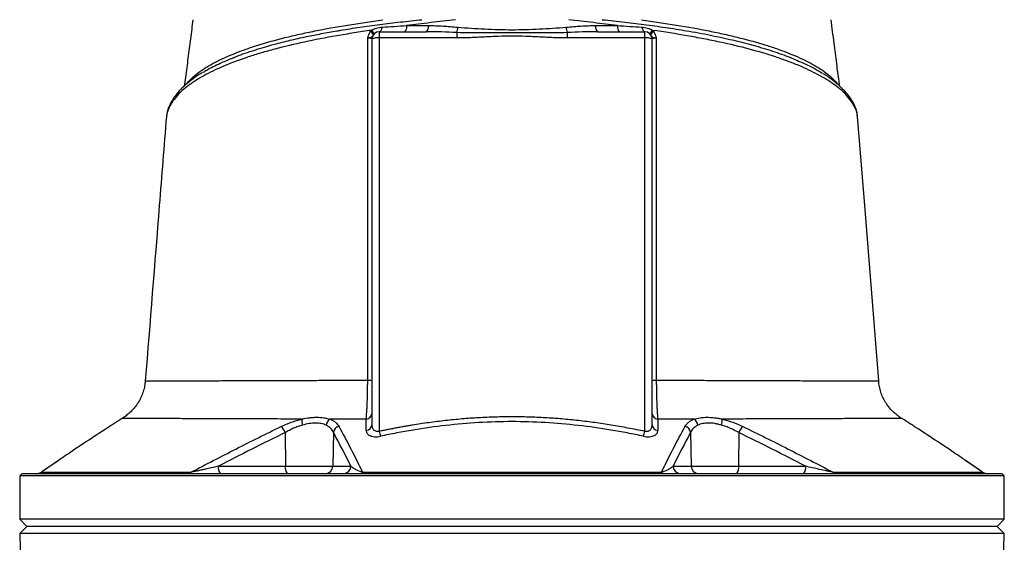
# Model space of a CAD drawing. Header units: millimetres. Extents: x 2367 to 3805, y 1036 to 5463.
# Tile 5 of 6: x 2678 to 3494, y 4434 to 4867. Entities that reach past the tile are written whole.
import ezdxf

# ---------------------------------------------------------------- set-up
doc = ezdxf.new("R2010")
doc.units = ezdxf.units.MM
doc.header["$LTSCALE"] = 2

msp = doc.modelspace()

# ---------------------------------------------------------------- linework, layer by layer
at = {"color": 7, "linetype": 'Continuous', "lineweight": 25}
for p, q in [((2976.31, 4856.88), (2976.31, 4851.71)), ((2976.31, 4856.88), (3015.48, 4856.88)), ((3040.47, 4856.23), (3040.47, 4851.71)), ((3132.15, 4856.23), (3132.15, 4851.71)), ((3157.13, 4856.88), (3196.31, 4856.88)), ((3196.31, 4851.71), (3196.31, 4856.88)), ((2970.31, 4531.63), (2970.31, 4850.88)), ((2976.31, 4851.71), (2976.31, 4525.89)), ((3040.47, 4851.71), (2976.31, 4851.71)), ((3196.31, 4851.71), (3132.15, 4851.71)), ((3196.31, 4525.89), (3196.31, 4851.71)), ((3202.31, 4850.88), (3202.31, 4531.63)), ((3361.56, 4808.4), (3361.42, 4808.56)), ((2800.09, 4786.68), (2800.06, 4786.18)), ((3372.66, 4786.07), (3372.55, 4786.68)), ((3389.98, 4567.51), (3390.07, 4567.51)), ((3409.44, 4536.3), (3409.42, 4536.3)), ((2898.37, 4524.66), (2898.5, 4496.77)), ((2938.29, 4524.95), (2937.82, 4496.77)), ((3234.32, 4524.95), (3234.8, 4496.77)), ((3274.24, 4524.66), (3274.12, 4496.77)), ((2710.08, 4501.31), (2696.62, 4491.99)), ((2842.98, 4496.77), (2898.5, 4496.77)), ((2898.5, 4496.77), (2937.82, 4496.77)), ((2937.82, 4496.77), (2952.78, 4496.77)), ((3219.83, 4496.77), (3234.8, 4496.77)), ((3234.8, 4496.77), (3274.12, 4496.77)), ((3274.12, 4496.77), (3329.63, 4496.77)), ((2680.31, 4490.88), (2678.31, 4488.88)), ((2678.31, 4488.88), (2678.31, 4452.88)), ((3494.31, 4488.88), (2678.31, 4488.88)), ((2680.31, 4490.88), (3492.31, 4490.88)), ((3494.31, 4488.88), (3492.31, 4490.88)), ((3494.31, 4452.88), (3494.31, 4488.88)), ((2678.31, 4452.88), (2684.31, 4446.88)), ((3494.31, 4452.88), (2678.31, 4452.88)), ((3488.31, 4446.88), (3494.31, 4452.88)), ((2684.31, 4446.88), (2678.43, 4440.99)), ((2678.43, 4440.99), (2682.29, 4247.87)), ((3086.31, 4440.99), (2678.43, 4440.99)), ((3488.31, 4446.88), (2684.31, 4446.88)), ((3494.19, 4440.99), (3086.31, 4440.99)), ((3494.19, 4440.99), (3488.31, 4446.88)), ((3490.33, 4247.87), (3494.19, 4440.99))]:
    msp.add_line(p, q, dxfattribs=at)
at = {"color": 8, "linetype": 'Continuous', "lineweight": 25}
for p, q in [((2816.98, 4813.95), (2817.44, 4814.67)), ((3355.29, 4814.02), (3355.19, 4814.66)), ((3355.19, 4814.66), (3355.91, 4813.53)), ((2710.47, 4501.51), (2696.3, 4491.71)), ((3476.31, 4491.71), (3461.61, 4501.88))]:
    msp.add_line(p, q, dxfattribs=at)
at = {"color": 7, "linetype": 'Continuous', "lineweight": 25, "flags": 128}
for points in [[(2978.63, 4860.68), (2978.47, 4859.87), (2978.26, 4859.13), (2978, 4858.48), (2977.71, 4857.92), (2977.39, 4857.47), (2977.04, 4857.14), (2976.68, 4856.94), (2976.31, 4856.88)], [(2999, 4862.01), (2998.92, 4860.97), (2998.79, 4859.99), (2998.6, 4859.1), (2998.37, 4858.34), (2998.1, 4857.71), (2997.8, 4857.25), (2997.48, 4856.97), (2997.15, 4856.88)], [(3173.62, 4862.01), (3173.69, 4860.97), (3173.83, 4859.99), (3174.01, 4859.1), (3174.24, 4858.34), (3174.51, 4857.71), (3174.82, 4857.25), (3175.14, 4856.97), (3175.47, 4856.88)], [(3193.99, 4860.68), (3194.15, 4859.87), (3194.36, 4859.13), (3194.61, 4858.48), (3194.9, 4857.92), (3195.23, 4857.47), (3195.57, 4857.14), (3195.94, 4856.94), (3196.31, 4856.88)], [(3390.19, 4567.52), (3378.6, 4712.85), (3372.69, 4786.69)]]:
    msp.add_lwpolyline(points, dxfattribs=at)
at = {"color": 7, "linetype": 'Continuous', "lineweight": 25}
for centre, radius, start, end in [((2966.23, 4852.04), 5.66, 23.88868, 60.78744), ((2967.06, 4854.09), 4.84, 9.24299, 55.02444), ((2976.31, 4850.88), 6, 90, 180), ((3010.92, 4860.96), 6.12, 318.17656, 9.69023), ((3023.81, 4862.12), 17.67, 340.51498, 355.27945), ((3148.81, 4862.12), 17.67, 184.72055, 199.48502), ((3161.69, 4860.96), 6.12, 170.30977, 221.82344), ((3196.31, 4850.88), 6, 0, 90), ((3205.56, 4854.09), 4.84, 124.97556, 170.75701), ((3206.39, 4852.04), 5.66, 119.21256, 156.11132), ((2974.84, 4840.31), 11.5, 82.65042, 113.19586), ((3197.78, 4840.31), 11.5, 66.80414, 97.34958), ((2967.39, 4583.5), 15.43, 267.53228, 280.90614), ((3205.23, 4583.5), 15.43, 259.09391, 272.46771), ((2964.85, 4541.14), 5.46, 276.73252, 356.74598), ((3207.76, 4541.14), 5.46, 183.25435, 263.26851), ((2884.45, 4519.02), 15.02, 22.05748, 45.25191), ((2930.64, 4535.53), 18.51, 178.99491, 194.70553), ((2939.48, 4529.68), 7.34, 123.64611, 171.45211), ((2944.57, 4523.87), 6.37, 106.81928, 170.22076), ((2964.85, 4531.95), 5.47, 276.15505, 356.64553), ((3207.77, 4531.95), 5.47, 183.35451, 263.84499), ((3228.05, 4523.87), 6.37, 9.78019, 73.18254), ((3233.14, 4529.68), 7.34, 8.54574, 56.35025), ((3241.97, 4535.53), 18.51, 345.29632, 1.00913), ((3288.16, 4519.02), 15.02, 134.74778, 157.94153), ((3082.21, 4548.21), 108.23, 191.90059, 194.22634), ((3090.42, 4548.21), 108.21, 345.77228, 348.09828), ((2849.82, 4495.42), 6.97, 168.8058, 220.70472), ((2905.33, 4495.42), 6.97, 168.8058, 220.70472), ((2931.92, 4496.77), 5.9, 270.98724, 359.999), ((2946.89, 4496.77), 5.9, 270.98724, 359.999), ((3225.73, 4496.77), 5.9, 180.001, 269.01276), ((3240.7, 4496.77), 5.9, 180.001, 269.01276), ((3267.28, 4495.42), 6.97, 319.29528, 11.1942), ((3322.8, 4495.42), 6.97, 319.29528, 11.1942), ((2693.12, 4496.88), 6, 270.00008, 305.34457), ((2693.31, 4496.65), 5.78, 270.03734, 301.23082), ((2817.94, 4493.97), 3.1, 271.38011, 313.78027), ((2961.25, 4492.16), 1.31, 282.04832, 342.44781), ((3211.36, 4492.16), 1.31, 197.55397, 257.9527), ((3354.67, 4493.97), 3.1, 226.22234, 268.62013), ((3479.49, 4496.88), 6, 234.73929, 269.99999), ((3479.31, 4496.65), 5.78, 238.77219, 269.96266)]:
    msp.add_arc(centre, radius, start, end, dxfattribs=at)
at = {"color": 8, "linetype": 'Continuous', "lineweight": 25}
for centre, radius, start, end in [((2815.12, 4804.92), 5.35, 136.79731, 179.80848), ((3357.5, 4804.91), 5.36, 0.21199, 40.72616), ((2807.66, 4793.83), 5.54, 154.182, 177.13615), ((3364.96, 4793.83), 5.54, 2.86418, 25.58177)]:
    msp.add_arc(centre, radius, start, end, dxfattribs=at)
at = {"color": 7, "linetype": 'Continuous', "lineweight": 25}
for points, knots in [([(2821.85, 4866.88), (2821.17, 4861.6), (2819.83, 4851.05), (2817.76, 4835.07), (2816.07, 4822), (2814.98, 4814.28), (2814.65, 4811.86)], [0, 0, 0, 0, 0.2898975, 0.5798158, 0.8683734, 1, 1, 1, 1]), ([(2818.39, 4815.82), (2818.47, 4815.91), (2818.55, 4815.99), (2818.7, 4816.16), (2818.94, 4816.42), (2819.52, 4817.02), (2820.03, 4817.54), (2821.08, 4818.56), (2821.82, 4819.24), (2824.15, 4821.27), (2825.85, 4822.62), (2828.64, 4824.61), (2829.6, 4825.27), (2831.6, 4826.59), (2832.63, 4827.24), (2835.84, 4829.17), (2838.11, 4830.45), (2845.33, 4834.2), (2850.68, 4836.62), (2859.51, 4840.14), (2862.59, 4841.3), (2867.41, 4843), (2869.06, 4843.56), (2872.41, 4844.67), (2874.12, 4845.22), (2882.84, 4847.95), (2890.26, 4850.02), (2902.04, 4852.96), (2906.07, 4853.91), (2912.29, 4855.29), (2914.39, 4855.75), (2918.64, 4856.65), (2920.8, 4857.09), (2931.7, 4859.27), (2940.74, 4860.88), (2954.8, 4863.17), (2959.56, 4863.92), (2966.82, 4865.02), (2969.27, 4865.39), (2974.18, 4866.13), (2976.65, 4866.5), (2979.14, 4866.88)], [0, 0, 0, 0, 0.003906, 0.003906, 0.007812, 0.015625, 0.03125, 0.03125, 0.0625, 0.0625, 0.125, 0.125, 0.15625, 0.15625, 0.1875, 0.1875, 0.25, 0.25, 0.375, 0.375, 0.4375, 0.4375, 0.46875, 0.46875, 0.5, 0.5, 0.625, 0.625, 0.6875, 0.6875, 0.71875, 0.71875, 0.75, 0.75, 0.875, 0.875, 0.9375, 0.9375, 0.96875, 0.96875, 1, 1, 1, 1]), ([(3039.39, 4866.88), (3035.96, 4866.44), (3032.53, 4866.03), (3025.7, 4865.22), (3022.31, 4864.82), (3012.21, 4863.63), (3005.56, 4862.84), (2999, 4862.01)], [0, 0, 0, 0, 0.25, 0.25, 0.5, 0.5, 1, 1, 1, 1]), ([(3173.62, 4862.01), (3167.08, 4862.83), (3160.45, 4863.63), (3150.36, 4864.82), (3146.97, 4865.21), (3140.17, 4866.02), (3136.75, 4866.43), (3133.33, 4866.86)], [0, 0, 0, 0, 0.5, 0.5, 0.75, 0.75, 1, 1, 1, 1]), ([(3193.5, 4866.87), (3198.47, 4866.12), (3203.4, 4865.39), (3213.08, 4863.91), (3217.85, 4863.17), (3231.89, 4860.88), (3240.92, 4859.27), (3251.78, 4857.1), (3253.93, 4856.66), (3258.19, 4855.76), (3260.3, 4855.3), (3266.54, 4853.91), (3270.58, 4852.95), (3282.37, 4850.02), (3289.77, 4847.95), (3300.18, 4844.7), (3303.54, 4843.58), (3308.39, 4841.87), (3309.98, 4841.29), (3313.09, 4840.13), (3314.61, 4839.54), (3322.02, 4836.59), (3327.37, 4834.16), (3336.98, 4829.15), (3341.23, 4826.58), (3346.76, 4822.62), (3348.46, 4821.28), (3350.79, 4819.25), (3351.53, 4818.57), (3352.59, 4817.54), (3353.1, 4817.02), (3353.67, 4816.42), (3353.91, 4816.16), (3354.07, 4815.99), (3354.15, 4815.91), (3354.23, 4815.82)], [0, 0, 0, 0, 0.0625, 0.0625, 0.125, 0.125, 0.25, 0.25, 0.28125, 0.28125, 0.3125, 0.3125, 0.375, 0.375, 0.5, 0.5, 0.5625, 0.5625, 0.59375, 0.59375, 0.625, 0.625, 0.75, 0.75, 0.875, 0.875, 0.9375, 0.9375, 0.96875, 0.96875, 0.984375, 0.992188, 0.996094, 0.996094, 1, 1, 1, 1]), ([(3357.99, 4811.62), (3357.8, 4813.01), (3356.91, 4819.3), (3355.34, 4831.29), (3353.13, 4848.33), (3351.59, 4860.44), (3350.77, 4866.88)], [0, 0, 0, 0, 0.075401, 0.341304, 0.649487, 1, 1, 1, 1]), ([(2969.83, 4858.05), (2964.93, 4857.35), (2960.09, 4856.62), (2952.91, 4855.49), (2950.53, 4855.11), (2945.8, 4854.32), (2943.45, 4853.93), (2931.8, 4851.9), (2922.87, 4850.18), (2905.77, 4846.51), (2897.59, 4844.56), (2887.85, 4841.97), (2885.93, 4841.45), (2882.14, 4840.38), (2880.28, 4839.85), (2876.6, 4838.76), (2874.79, 4838.21), (2871.23, 4837.09), (2869.48, 4836.53), (2860.89, 4833.69), (2854.55, 4831.33), (2842.87, 4826.46), (2837.53, 4823.94), (2830.26, 4820.05), (2827.96, 4818.73), (2824.7, 4816.72), (2823.64, 4816.05), (2821.59, 4814.69), (2820.6, 4814), (2817.72, 4811.94), (2815.94, 4810.56), (2813.47, 4808.46), (2812.68, 4807.76), (2811.18, 4806.36), (2810.46, 4805.66), (2809.77, 4804.94)], [0, 0, 0, 0, 0.0625, 0.0625, 0.09375, 0.09375, 0.125, 0.125, 0.25, 0.25, 0.375, 0.375, 0.40625, 0.40625, 0.4375, 0.4375, 0.46875, 0.46875, 0.5, 0.5, 0.625, 0.625, 0.75, 0.75, 0.8125, 0.8125, 0.84375, 0.84375, 0.875, 0.875, 0.9375, 0.9375, 0.96875, 0.96875, 1, 1, 1, 1]), ([(2966.85, 4851.67), (2966.88, 4851.91), (2966.92, 4852.15), (2967.02, 4852.62), (2967.08, 4852.85), (2967.28, 4853.55), (2967.44, 4854.01), (2967.99, 4855.35), (2968.44, 4856.19), (2968.99, 4856.98)], [0, 0, 0, 0, 0.125, 0.125, 0.25, 0.25, 0.5, 0.5, 1, 1, 1, 1]), ([(2969.83, 4858.05), (2970.5, 4858.47), (2971.2, 4858.83), (2972.64, 4859.44), (2973.37, 4859.7), (2974.86, 4860.12), (2975.62, 4860.28), (2977.12, 4860.54), (2977.87, 4860.63), (2978.63, 4860.68)], [0, 0, 0, 0, 0.25, 0.25, 0.5, 0.5, 0.75, 0.75, 1, 1, 1, 1]), ([(3016.95, 4861.99), (3021.01, 4861.98), (3025.07, 4861.84), (3033.23, 4861.37), (3037.32, 4861.05), (3041.42, 4860.67)], [0, 0, 0, 0, 0.5, 0.5, 1, 1, 1, 1]), ([(3132.15, 4856.23), (3128.34, 4856.06), (3124.52, 4855.97), (3116.89, 4855.87), (3113.07, 4855.86), (3105.43, 4855.88), (3101.6, 4855.9), (3093.95, 4855.95), (3090.13, 4855.96), (3082.48, 4855.96), (3078.65, 4855.95), (3071.01, 4855.9), (3067.18, 4855.88), (3059.54, 4855.86), (3055.72, 4855.87), (3048.09, 4855.97), (3044.28, 4856.06), (3040.47, 4856.23)], [0, 0, 0, 0, 0.125, 0.125, 0.25, 0.25, 0.375, 0.375, 0.5, 0.5, 0.625, 0.625, 0.75, 0.75, 0.875, 0.875, 1, 1, 1, 1]), ([(3041.42, 4860.67), (3045.12, 4860.33), (3048.83, 4860.04), (3056.29, 4859.55), (3060.03, 4859.34), (3071.28, 4858.8), (3078.81, 4858.59), (3090.11, 4858.59), (3093.89, 4858.65), (3101.4, 4858.84), (3105.15, 4858.98), (3112.62, 4859.34), (3116.35, 4859.55), (3123.78, 4860.04), (3127.49, 4860.33), (3131.19, 4860.67)], [0, 0, 0, 0, 0.125, 0.125, 0.25, 0.25, 0.5, 0.5, 0.625, 0.625, 0.75, 0.75, 0.875, 0.875, 1, 1, 1, 1]), ([(3131.19, 4860.67), (3135.3, 4861.05), (3139.39, 4861.37), (3147.54, 4861.84), (3151.61, 4861.98), (3155.66, 4861.99)], [0, 0, 0, 0, 0.5, 0.5, 1, 1, 1, 1]), ([(3193.99, 4860.68), (3194.74, 4860.63), (3195.49, 4860.54), (3197, 4860.28), (3197.75, 4860.12), (3199.24, 4859.7), (3199.98, 4859.44), (3201.42, 4858.83), (3202.12, 4858.47), (3202.79, 4858.05)], [0, 0, 0, 0, 0.25, 0.25, 0.5, 0.5, 0.75, 0.75, 1, 1, 1, 1]), ([(3362.86, 4804.93), (3362.17, 4805.64), (3361.45, 4806.35), (3359.94, 4807.76), (3359.15, 4808.46), (3356.69, 4810.55), (3354.91, 4811.93), (3349.2, 4816.02), (3344.88, 4818.69), (3335.19, 4823.89), (3329.82, 4826.43), (3322.43, 4829.51), (3320.92, 4830.12), (3317.83, 4831.34), (3316.26, 4831.93), (3311.46, 4833.71), (3308.16, 4834.87), (3297.91, 4838.26), (3290.64, 4840.41), (3275.22, 4844.51), (3267.08, 4846.46), (3256.32, 4848.77), (3254.14, 4849.23), (3249.73, 4850.12), (3247.5, 4850.56), (3243.01, 4851.43), (3240.74, 4851.86), (3236.15, 4852.7), (3233.83, 4853.12), (3222.16, 4855.14), (3212.59, 4856.64), (3202.79, 4858.05)], [0, 0, 0, 0, 0.03125, 0.03125, 0.0625, 0.0625, 0.125, 0.125, 0.25, 0.25, 0.375, 0.375, 0.40625, 0.40625, 0.4375, 0.4375, 0.5, 0.5, 0.625, 0.625, 0.75, 0.75, 0.78125, 0.78125, 0.8125, 0.8125, 0.84375, 0.84375, 0.875, 0.875, 1, 1, 1, 1]), ([(3203.63, 4856.98), (3204.17, 4856.19), (3204.63, 4855.34), (3205.18, 4854), (3205.33, 4853.55), (3205.53, 4852.85), (3205.59, 4852.62), (3205.69, 4852.14), (3205.74, 4851.9), (3205.77, 4851.67)], [0, 0, 0, 0, 0.5, 0.5, 0.75, 0.75, 0.875, 0.875, 1, 1, 1, 1]), ([(2966.72, 4568.08), (2966.75, 4591.82), (2966.78, 4615.53), (2966.81, 4662.91), (2966.83, 4686.58), (2966.85, 4733.86), (2966.86, 4757.47), (2966.86, 4804.63), (2966.86, 4828.16), (2966.85, 4851.67)], [0, 0, 0, 0, 0.25, 0.25, 0.5, 0.5, 0.75, 0.75, 1, 1, 1, 1]), ([(2971.4, 4854.33), (2971.11, 4853.92), (2970.88, 4853.53), (2970.37, 4852.88), (2970.09, 4852.62), (2969.39, 4852.2), (2968.99, 4852.04), (2968.26, 4851.85), (2968, 4851.8), (2967.44, 4851.72), (2967.15, 4851.69), (2966.85, 4851.67)], [0, 0, 0, 0, 0.25, 0.25, 0.5, 0.5, 0.75, 0.75, 0.875, 0.875, 1, 1, 1, 1]), ([(2970.31, 4850.88), (2970.31, 4850.96), (2970.23, 4851.04), (2970, 4851.15), (2969.9, 4851.19), (2969.67, 4851.27), (2969.54, 4851.3), (2969.09, 4851.41), (2968.72, 4851.47), (2967.87, 4851.58), (2967.38, 4851.63), (2966.85, 4851.67)], [0, 0, 0, 0, 0.25, 0.25, 0.375, 0.375, 0.5, 0.5, 0.75, 0.75, 1, 1, 1, 1]), ([(3132.15, 4851.71), (3131.45, 4851.71), (3130.03, 4851.72), (3127.84, 4851.75), (3125.55, 4851.8), (3123.16, 4851.86), (3120.62, 4851.95), (3117.88, 4852.06), (3114.06, 4852.24), (3109.24, 4852.48), (3103.52, 4852.77), (3095.88, 4853.11), (3086.33, 4853.33), (3076.77, 4853.11), (3069.13, 4852.77), (3063.4, 4852.48), (3058.58, 4852.24), (3054.76, 4852.06), (3051.47, 4851.93), (3047.92, 4851.81), (3044.1, 4851.73), (3041.65, 4851.72), (3040.47, 4851.71)], [0, 0, 0, 0, 0.022684, 0.046516, 0.071499, 0.097634, 0.124921, 0.154514, 0.187387, 0.249861, 0.312336, 0.374801, 0.499716, 0.624752, 0.687296, 0.74984, 0.812385, 0.845303, 0.874927, 0.919825, 0.961514, 1, 1, 1, 1]), ([(3201.21, 4854.33), (3201.51, 4853.92), (3201.74, 4853.53), (3202.25, 4852.88), (3202.53, 4852.62), (3203.22, 4852.2), (3203.63, 4852.04), (3204.36, 4851.85), (3204.62, 4851.8), (3205.17, 4851.72), (3205.46, 4851.69), (3205.77, 4851.67)], [0, 0, 0, 0, 0.25, 0.25, 0.5, 0.5, 0.75, 0.75, 0.875, 0.875, 1, 1, 1, 1]), ([(3205.77, 4851.67), (3205.24, 4851.63), (3204.75, 4851.58), (3203.9, 4851.47), (3203.53, 4851.41), (3203.08, 4851.3), (3202.94, 4851.27), (3202.72, 4851.19), (3202.62, 4851.15), (3202.39, 4851.04), (3202.31, 4850.96), (3202.31, 4850.88)], [0, 0, 0, 0, 0.25, 0.25, 0.5, 0.5, 0.625, 0.625, 0.75, 0.75, 1, 1, 1, 1]), ([(3205.77, 4851.67), (3205.76, 4828.16), (3205.75, 4804.63), (3205.76, 4757.47), (3205.76, 4733.86), (3205.79, 4686.58), (3205.8, 4662.91), (3205.84, 4615.53), (3205.86, 4591.81), (3205.89, 4568.08)], [0, 0, 0, 0, 0.25, 0.25, 0.5, 0.5, 0.75, 0.75, 1, 1, 1, 1]), ([(2830.51, 4823.28), (2831.44, 4823.89), (2835.44, 4826.49), (2843.18, 4830.37), (2850.82, 4833.49), (2854.05, 4834.81)], [0, 0, 0, 0, 0.1484333, 0.6412599, 1, 1, 1, 1]), ([(3320.78, 4833.92), (3324.9, 4832.15), (3331.55, 4829.31), (3338.69, 4825.49), (3341.92, 4823.5), (3343.26, 4822.67)], [0, 0, 0, 0, 0.489168, 0.787524, 1, 1, 1, 1]), ([(2829.93, 4823.06), (2829.31, 4822.7), (2826.61, 4821.13), (2822.4, 4818.24), (2817.34, 4814.37), (2813.63, 4811.16), (2811.81, 4809.13), (2811.28, 4808.54)], [0, 0, 0, 0, 0.079899, 0.347462, 0.614768, 0.887027, 1, 1, 1, 1]), ([(3361.37, 4808.25), (3360.83, 4808.85), (3359.05, 4810.82), (3355.41, 4814.1), (3350.41, 4818.03), (3346.5, 4820.8), (3344.13, 4822.19), (3343.81, 4822.38)], [0, 0, 0, 0, 0.121036, 0.400053, 0.678675, 0.955884, 1, 1, 1, 1]), ([(2811.24, 4808.56), (2810.28, 4807.51), (2808.09, 4805.12), (2805.4, 4801.24), (2803.56, 4798.15), (2802.84, 4796.54), (2802.7, 4796.24)], [0, 0, 0, 0, 0.25978, 0.59281, 0.922764, 1, 1, 1, 1]), ([(3369.95, 4796.22), (3369.31, 4797.48), (3368.01, 4800.04), (3365.25, 4804.07), (3363.01, 4806.96), (3361.55, 4808.39), (3361.4, 4808.54)], [0, 0, 0, 0, 0.309524, 0.632567, 0.962383, 1, 1, 1, 1]), ([(2809.77, 4804.94), (2808.06, 4803.16), (2806.57, 4801.32), (2804.02, 4797.65), (2802.96, 4795.82), (2802.13, 4794.11)], [0, 0, 0, 0, 0.5, 0.5, 1, 1, 1, 1]), ([(3370.49, 4794.11), (3369.66, 4795.82), (3368.6, 4797.64), (3366.05, 4801.31), (3364.56, 4803.15), (3362.86, 4804.93)], [0, 0, 0, 0, 0.5, 0.5, 1, 1, 1, 1]), ([(2802.74, 4796.2), (2802.4, 4795.53), (2801.46, 4793.65), (2800.66, 4791.21), (2800.4, 4789.44), (2800.33, 4788.96)], [0, 0, 0, 0, 0.288778, 0.807051, 1, 1, 1, 1]), ([(3372.75, 4786.03), (3372.75, 4786.31), (3372.72, 4787.93), (3372.04, 4790.88), (3371.1, 4794), (3370.2, 4795.74), (3369.95, 4796.21)], [0, 0, 0, 0, 0.079902, 0.465282, 0.854785, 1, 1, 1, 1]), ([(2799.92, 4786.69), (2797.95, 4762.08), (2792.11, 4689.02), (2786.29, 4615.96), (2782.43, 4567.51)], [0, 0, 0, 0, 0.33689, 1, 1, 1, 1]), ([(2800.19, 4788.08), (2800.05, 4787.49), (2799.9, 4786.84), (2799.91, 4786.2), (2799.91, 4786.15)], [0, 0, 0, 0, 0.929196, 1, 1, 1, 1]), ([(2782.32, 4567.53), (2782.25, 4566.53), (2782.07, 4563.92), (2781.11, 4559.83), (2779.58, 4555.38), (2777.59, 4551.26), (2775.22, 4547.5), (2772.54, 4544.13), (2769.62, 4541.16), (2766.51, 4538.63), (2764.32, 4537.05), (2763.14, 4536.41), (2763.08, 4536.38)], [0, 0, 0, 0, 0.079107, 0.206178, 0.329579, 0.449479, 0.565928, 0.678881, 0.788196, 0.893631, 0.994828, 1, 1, 1, 1]), ([(2965.49, 4535.71), (2965.66, 4537.39), (2965.81, 4539.37), (2965.99, 4542.21), (2966.03, 4542.8), (2966.1, 4544.02), (2966.13, 4544.65), (2966.23, 4546.58), (2966.29, 4547.92), (2966.4, 4550.71), (2966.45, 4552.15), (2966.51, 4554.4), (2966.54, 4555.16), (2966.57, 4556.72), (2966.59, 4557.51), (2966.67, 4561.48), (2966.71, 4564.74), (2966.72, 4568.08)], [0, 0, 0, 0, 0.25, 0.25, 0.3125, 0.3125, 0.375, 0.375, 0.5, 0.5, 0.625, 0.625, 0.6875, 0.6875, 0.75, 0.75, 1, 1, 1, 1]), ([(3205.89, 4568.08), (3205.9, 4564.74), (3205.94, 4561.49), (3206.04, 4556.75), (3206.08, 4555.18), (3206.17, 4552.18), (3206.22, 4550.73), (3206.33, 4547.94), (3206.39, 4546.59), (3206.52, 4544.02), (3206.58, 4542.8), (3206.73, 4540.52), (3206.8, 4539.45), (3206.96, 4537.47), (3207.04, 4536.55), (3207.12, 4535.71)], [0, 0, 0, 0, 0.25, 0.25, 0.375, 0.375, 0.5, 0.5, 0.625, 0.625, 0.75, 0.75, 0.875, 0.875, 1, 1, 1, 1]), ([(3409.46, 4536.37), (3409.41, 4536.4), (3408.12, 4537.08), (3405.73, 4538.83), (3402.35, 4541.64), (3399.24, 4544.97), (3396.47, 4548.69), (3394.13, 4552.75), (3392.26, 4557.09), (3390.95, 4561.65), (3390.24, 4565.15), (3390.18, 4567.13), (3390.16, 4567.52)], [0, 0, 0, 0, 0.004239, 0.115089, 0.231603, 0.351282, 0.472992, 0.59602, 0.719919, 0.844393, 0.969238, 1, 1, 1, 1]), ([(2912.14, 4535.86), (2914.35, 4536.33), (2916.52, 4536.71), (2919.7, 4537.11), (2920.75, 4537.21), (2922.83, 4537.34), (2923.85, 4537.38), (2926.82, 4537.37), (2928.69, 4537.22), (2931.36, 4536.81), (2932.22, 4536.64), (2933.87, 4536.25), (2934.66, 4536.03), (2935.41, 4535.79)], [0, 0, 0, 0, 0.25, 0.25, 0.375, 0.375, 0.5, 0.5, 0.75, 0.75, 0.875, 0.875, 1, 1, 1, 1]), ([(2976.31, 4525.89), (2977.46, 4526.13), (2979.76, 4526.62), (2983.2, 4527.31), (2986.64, 4527.99), (2990.05, 4528.64), (2993.45, 4529.27), (2996.84, 4529.88), (3000.22, 4530.47), (3007.05, 4531.61), (3017.31, 4533.17), (3031.07, 4534.9), (3044.81, 4536.27), (3058.63, 4537.26), (3072.45, 4537.85), (3086.27, 4538.05), (3100.05, 4537.85), (3113.83, 4537.26), (3127.7, 4536.28), (3139.18, 4535.14), (3148.28, 4534.06), (3154.99, 4533.17), (3161.76, 4532.19), (3168.57, 4531.12), (3175.44, 4529.95), (3182.35, 4528.69), (3189.32, 4527.35), (3193.97, 4526.38), (3196.31, 4525.89)], [0, 0, 0, 0, 0.015939, 0.031794, 0.047567, 0.063258, 0.078867, 0.094395, 0.109843, 0.12521, 0.188192, 0.250162, 0.312872, 0.374969, 0.437621, 0.500012, 0.561814, 0.624018, 0.686676, 0.749836, 0.780101, 0.810643, 0.841468, 0.872581, 0.903986, 0.935688, 0.967691, 1, 1, 1, 1]), ([(3237.2, 4535.79), (3238.71, 4536.27), (3240.35, 4536.66), (3243, 4537.08), (3243.91, 4537.18), (3245.81, 4537.33), (3246.78, 4537.37), (3249.75, 4537.38), (3251.81, 4537.24), (3255.01, 4536.85), (3256.09, 4536.68), (3258.27, 4536.31), (3259.37, 4536.09), (3260.48, 4535.86)], [0, 0, 0, 0, 0.25, 0.25, 0.375, 0.375, 0.5, 0.5, 0.75, 0.75, 0.875, 0.875, 1, 1, 1, 1]), ([(2751.53, 4528.84), (2739.29, 4520.89), (2725.55, 4511.97), (2711.96, 4502.54), (2710.47, 4501.51)], [0, 0, 0, 0, 0.890436, 1, 1, 1, 1]), ([(2762.93, 4536.27), (2762.85, 4536.22), (2762.69, 4536.12), (2761.23, 4535.14), (2758.82, 4533.55), (2755.57, 4531.44), (2752.89, 4529.71), (2751.53, 4528.84)], [0, 0, 0, 0, 0.17805, 0.380751, 0.590983, 0.792748, 1, 1, 1, 1]), ([(2820.09, 4491.74), (2832.49, 4498.24), (2844.92, 4504.68), (2869.9, 4517.35), (2882.43, 4523.59), (2895.03, 4529.69)], [0, 0, 0, 0, 0.5, 0.5, 1, 1, 1, 1]), ([(2895.03, 4529.69), (2896.37, 4530.34), (2897.75, 4530.96), (2900.55, 4532.15), (2901.96, 4532.71), (2904.82, 4533.75), (2906.27, 4534.23), (2908.46, 4534.89), (2909.2, 4535.1), (2910.67, 4535.5), (2911.41, 4535.69), (2912.14, 4535.86)], [0, 0, 0, 0, 0.25, 0.25, 0.5, 0.5, 0.75, 0.75, 0.875, 0.875, 1, 1, 1, 1]), ([(2912.74, 4530.84), (2912.12, 4530.66), (2911.5, 4530.47), (2910.25, 4530.07), (2909.62, 4529.86), (2907.76, 4529.19), (2906.55, 4528.7), (2904.15, 4527.66), (2902.96, 4527.1), (2900.63, 4525.92), (2899.49, 4525.3), (2898.37, 4524.66)], [0, 0, 0, 0, 0.125, 0.125, 0.25, 0.25, 0.5, 0.5, 0.75, 0.75, 1, 1, 1, 1]), ([(2932.22, 4530.77), (2931.63, 4531.04), (2931, 4531.29), (2929.67, 4531.73), (2928.97, 4531.93), (2926.78, 4532.41), (2925.21, 4532.58), (2922.7, 4532.59), (2921.83, 4532.55), (2920.05, 4532.39), (2919.16, 4532.27), (2916.45, 4531.8), (2914.61, 4531.36), (2912.74, 4530.84)], [0, 0, 0, 0, 0.125, 0.125, 0.25, 0.25, 0.5, 0.5, 0.625, 0.625, 0.75, 0.75, 1, 1, 1, 1]), ([(2938.29, 4524.95), (2937.75, 4526.16), (2936.98, 4527.26), (2935.48, 4528.74), (2934.91, 4529.2), (2933.65, 4530.05), (2932.96, 4530.43), (2932.22, 4530.77)], [0, 0, 0, 0, 0.5, 0.5, 0.75, 0.75, 1, 1, 1, 1]), ([(2935.41, 4535.79), (2936.29, 4535.46), (2937.11, 4535.08), (2938.62, 4534.23), (2939.29, 4533.78), (2941.12, 4532.3), (2942.05, 4531.19), (2942.73, 4529.97)], [0, 0, 0, 0, 0.25, 0.25, 0.5, 0.5, 1, 1, 1, 1]), ([(2965.49, 4535.71), (2960.35, 4535.72), (2955.27, 4535.73), (2945.25, 4535.76), (2940.3, 4535.77), (2935.41, 4535.79)], [0, 0, 0, 0, 0.5, 0.5, 1, 1, 1, 1]), ([(2942.73, 4529.97), (2946.07, 4523.9), (2949.39, 4517.65), (2955.98, 4504.89), (2959.25, 4498.37), (2962.5, 4491.76)], [0, 0, 0, 0, 0.5, 0.5, 1, 1, 1, 1]), ([(2965.44, 4526.51), (2965.45, 4528.5), (2965.46, 4530.48), (2965.47, 4532.46), (2965.48, 4533.55), (2965.49, 4534.63), (2965.49, 4535.71)], [0, 0, 0, 0, 0.006000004, 0.006000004, 0.006000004, 0.009284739, 0.009284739, 0.009284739, 0.009284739]), ([(2976.31, 4525.89), (2976.06, 4525.79), (2975.82, 4525.7), (2975.31, 4525.58), (2975.05, 4525.54), (2974.29, 4525.49), (2973.81, 4525.55), (2972.94, 4525.85), (2972.58, 4526.07), (2971.95, 4526.59), (2971.69, 4526.89), (2971.25, 4527.53), (2971.07, 4527.88), (2970.77, 4528.58), (2970.66, 4528.95), (2970.39, 4530.06), (2970.31, 4530.84), (2970.31, 4531.63)], [0, 0, 0, 0, 0.0625, 0.0625, 0.125, 0.125, 0.25, 0.25, 0.375, 0.375, 0.5, 0.5, 0.625, 0.625, 0.75, 0.75, 1, 1, 1, 1]), ([(3195.31, 4521.61), (3190.83, 4522.57), (3186.34, 4523.48), (3177.33, 4525.19), (3172.81, 4526), (3159.25, 4528.25), (3150.19, 4529.53), (3122.93, 4532.63), (3104.67, 4533.72), (3067.95, 4533.72), (3049.69, 4532.63), (3022.43, 4529.53), (3013.37, 4528.25), (2999.8, 4526), (2995.29, 4525.19), (2986.28, 4523.48), (2981.79, 4522.57), (2977.3, 4521.61)], [0, 0, 0, 0, 0.0625, 0.0625, 0.125, 0.125, 0.25, 0.25, 0.5, 0.5, 0.75, 0.75, 0.875, 0.875, 0.9375, 0.9375, 1, 1, 1, 1]), ([(3202.31, 4531.63), (3202.31, 4530.84), (3202.23, 4530.07), (3201.96, 4528.95), (3201.84, 4528.58), (3201.55, 4527.88), (3201.37, 4527.54), (3200.93, 4526.9), (3200.67, 4526.6), (3200.2, 4526.21), (3200.03, 4526.09), (3199.67, 4525.88), (3199.47, 4525.78), (3199.04, 4525.63), (3198.81, 4525.58), (3198.33, 4525.51), (3198.08, 4525.5), (3197.31, 4525.55), (3196.8, 4525.68), (3196.31, 4525.89)], [0, 0, 0, 0, 0.25, 0.25, 0.375, 0.375, 0.5, 0.5, 0.625, 0.625, 0.6875, 0.6875, 0.75, 0.75, 0.8125, 0.8125, 0.875, 0.875, 1, 1, 1, 1]), ([(3237.2, 4535.79), (3232.33, 4535.78), (3227.38, 4535.76), (3217.36, 4535.73), (3212.28, 4535.72), (3207.12, 4535.71)], [0, 0, 0, 0, 0.5, 0.5, 1, 1, 1, 1]), ([(3207.12, 4535.71), (3207.14, 4533.73), (3207.15, 4531.75), (3207.16, 4529.77), (3207.17, 4528.69), (3207.17, 4527.6), (3207.18, 4526.51)], [0, 0, 0, 0, 0.006000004, 0.006000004, 0.006000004, 0.009285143, 0.009285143, 0.009285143, 0.009285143]), ([(3210.11, 4491.76), (3213.37, 4498.37), (3216.64, 4504.89), (3223.23, 4517.65), (3226.54, 4523.9), (3229.89, 4529.97)], [0, 0, 0, 0, 0.5, 0.5, 1, 1, 1, 1]), ([(3229.89, 4529.97), (3230.23, 4530.58), (3230.63, 4531.17), (3231.58, 4532.28), (3232.12, 4532.8), (3233.33, 4533.78), (3234, 4534.24), (3235.5, 4535.07), (3236.32, 4535.46), (3237.2, 4535.79)], [0, 0, 0, 0, 0.25, 0.25, 0.5, 0.5, 0.75, 0.75, 1, 1, 1, 1]), ([(3240.39, 4530.77), (3239.65, 4530.43), (3238.96, 4530.05), (3237.71, 4529.2), (3237.15, 4528.74), (3236.14, 4527.76), (3235.7, 4527.24), (3234.93, 4526.14), (3234.6, 4525.55), (3234.32, 4524.95)], [0, 0, 0, 0, 0.25, 0.25, 0.5, 0.5, 0.75, 0.75, 1, 1, 1, 1]), ([(3259.87, 4530.83), (3258.94, 4531.1), (3258, 4531.34), (3256.15, 4531.78), (3255.23, 4531.97), (3252.5, 4532.43), (3250.75, 4532.59), (3248.24, 4532.58), (3247.41, 4532.54), (3245.82, 4532.37), (3245.06, 4532.24), (3242.89, 4531.76), (3241.58, 4531.31), (3240.39, 4530.77)], [0, 0, 0, 0, 0.125, 0.125, 0.25, 0.25, 0.5, 0.5, 0.625, 0.625, 0.75, 0.75, 1, 1, 1, 1]), ([(3274.24, 4524.66), (3272.01, 4525.95), (3269.69, 4527.13), (3266.68, 4528.43), (3266.07, 4528.69), (3264.84, 4529.18), (3264.22, 4529.41), (3262.35, 4530.09), (3261.11, 4530.49), (3259.87, 4530.83)], [0, 0, 0, 0, 0.5, 0.5, 0.625, 0.625, 0.75, 0.75, 1, 1, 1, 1]), ([(3260.48, 4535.86), (3261.93, 4535.51), (3263.4, 4535.12), (3265.6, 4534.45), (3266.34, 4534.22), (3267.8, 4533.73), (3268.52, 4533.48), (3272.11, 4532.18), (3274.89, 4530.99), (3277.59, 4529.69)], [0, 0, 0, 0, 0.25, 0.25, 0.375, 0.375, 0.5, 0.5, 1, 1, 1, 1]), ([(3277.59, 4529.69), (3290.19, 4523.58), (3302.72, 4517.35), (3327.69, 4504.68), (3340.13, 4498.24), (3352.53, 4491.73)], [0, 0, 0, 0, 0.5, 0.5, 1, 1, 1, 1]), ([(3421.08, 4528.84), (3420.36, 4529.31), (3418.44, 4530.53), (3415.69, 4532.32), (3413.12, 4534), (3411.18, 4535.28), (3410.04, 4536.04), (3409.53, 4536.37), (3409.68, 4536.28), (3409.68, 4536.28)], [0, 0, 0, 0, 0.108351, 0.28718, 0.46985, 0.639472, 0.813333, 0.994852, 1, 1, 1, 1]), ([(3461.61, 4501.88), (3460.3, 4502.79), (3446.88, 4512.09), (3433.32, 4520.9), (3421.08, 4528.84)], [0, 0, 0, 0, 0.097882, 1, 1, 1, 1]), ([(2965.44, 4526.51), (2965.43, 4526.08), (2965.49, 4525.67), (2965.72, 4524.86), (2965.9, 4524.48), (2966.38, 4523.74), (2966.68, 4523.39), (2967.44, 4522.75), (2967.89, 4522.46), (2968.67, 4522.08), (2968.95, 4521.96), (2969.54, 4521.74), (2969.85, 4521.65), (2970.84, 4521.4), (2971.57, 4521.28), (2972.73, 4521.2), (2973.12, 4521.19), (2973.94, 4521.19), (2974.36, 4521.21), (2975.61, 4521.31), (2976.45, 4521.43), (2977.3, 4521.61)], [0, 0, 0, 0, 0.125, 0.125, 0.25, 0.25, 0.375, 0.375, 0.5, 0.5, 0.5625, 0.5625, 0.625, 0.625, 0.75, 0.75, 0.8125, 0.8125, 0.875, 0.875, 1, 1, 1, 1]), ([(3195.31, 4521.61), (3196.16, 4521.43), (3197.01, 4521.31), (3198.27, 4521.21), (3198.69, 4521.19), (3199.5, 4521.19), (3199.9, 4521.2), (3201.05, 4521.28), (3201.79, 4521.4), (3203.1, 4521.73), (3203.69, 4521.95), (3204.74, 4522.46), (3205.18, 4522.75), (3205.93, 4523.4), (3206.25, 4523.75), (3206.97, 4524.85), (3207.19, 4525.65), (3207.18, 4526.51)], [0, 0, 0, 0, 0.125, 0.125, 0.1875, 0.1875, 0.25, 0.25, 0.375, 0.375, 0.5, 0.5, 0.625, 0.625, 0.75, 0.75, 1, 1, 1, 1]), ([(2842.98, 4496.77), (2841.11, 4496.34), (2839.23, 4495.91), (2835.45, 4495.05), (2833.55, 4494.62), (2830.67, 4493.98), (2829.71, 4493.77), (2827.78, 4493.35), (2826.81, 4493.13), (2824.86, 4492.71), (2823.89, 4492.51), (2822.44, 4492.2), (2821.95, 4492.1), (2821, 4491.91), (2820.53, 4491.82), (2820.09, 4491.74)], [0, 0, 0, 0, 0.25, 0.25, 0.5, 0.5, 0.625, 0.625, 0.75, 0.75, 0.875, 0.875, 0.9375, 0.9375, 1, 1, 1, 1]), ([(2962.5, 4491.76), (2962.1, 4491.84), (2961.74, 4491.94), (2961.08, 4492.13), (2960.78, 4492.22), (2959.91, 4492.52), (2959.39, 4492.73), (2957.96, 4493.36), (2957.14, 4493.78), (2955.67, 4494.63), (2955.01, 4495.06), (2953.81, 4495.91), (2953.27, 4496.34), (2952.78, 4496.77)], [0, 0, 0, 0, 0.0625, 0.0625, 0.125, 0.125, 0.25, 0.25, 0.5, 0.5, 0.75, 0.75, 1, 1, 1, 1]), ([(3219.83, 4496.77), (3219.35, 4496.34), (3218.81, 4495.92), (3217.61, 4495.06), (3216.95, 4494.64), (3215.85, 4494), (3215.46, 4493.79), (3214.63, 4493.36), (3214.18, 4493.15), (3213.23, 4492.73), (3212.71, 4492.53), (3211.84, 4492.23), (3211.54, 4492.13), (3210.87, 4491.94), (3210.52, 4491.84), (3210.11, 4491.76)], [0, 0, 0, 0, 0.25, 0.25, 0.5, 0.5, 0.625, 0.625, 0.75, 0.75, 0.875, 0.875, 0.9375, 0.9375, 1, 1, 1, 1]), ([(3352.53, 4491.73), (3352.08, 4491.82), (3351.61, 4491.91), (3350.66, 4492.1), (3350.18, 4492.2), (3348.74, 4492.5), (3347.76, 4492.71), (3344.85, 4493.34), (3342.91, 4493.77), (3339.07, 4494.62), (3337.17, 4495.05), (3333.38, 4495.91), (3331.5, 4496.34), (3329.63, 4496.77)], [0, 0, 0, 0, 0.0625, 0.0625, 0.125, 0.125, 0.25, 0.25, 0.5, 0.5, 0.75, 0.75, 1, 1, 1, 1]), ([(3476.03, 4491.99), (3476, 4492.02), (3471.34, 4495.31), (3466.65, 4498.5), (3462, 4501.67)], [0, 0, 0, 0, 0.008158, 1, 1, 1, 1]), ([(2696.3, 4491.71), (2698.48, 4491.71), (2701.05, 4491.71), (2705.51, 4491.71), (2707.09, 4491.71), (2710.46, 4491.71), (2712.25, 4491.71), (2721.64, 4491.72), (2730.63, 4491.72), (2746.29, 4491.72), (2751.87, 4491.72), (2760.79, 4491.72), (2763.86, 4491.72), (2770.15, 4491.72), (2773.38, 4491.73), (2780, 4491.73), (2783.39, 4491.73), (2790.33, 4491.73), (2793.87, 4491.73), (2804.73, 4491.73), (2812.26, 4491.73), (2820.09, 4491.74)], [0, 0, 0, 0, 0.125, 0.125, 0.1875, 0.1875, 0.25, 0.25, 0.5, 0.5, 0.625, 0.625, 0.6875, 0.6875, 0.75, 0.75, 0.8125, 0.8125, 0.875, 0.875, 1, 1, 1, 1]), ([(2962.5, 4491.76), (2967.51, 4491.76), (2972.54, 4491.76), (2982.68, 4491.76), (2987.77, 4491.76), (3003.09, 4491.77), (3013.36, 4491.77), (3044.31, 4491.77), (3065.16, 4491.77), (3107.3, 4491.77), (3128.17, 4491.77), (3159.19, 4491.77), (3169.48, 4491.77), (3189.96, 4491.76), (3200.1, 4491.76), (3210.11, 4491.76)], [0, 0, 0, 0, 0.0625, 0.0625, 0.125, 0.125, 0.25, 0.25, 0.5, 0.5, 0.75, 0.75, 0.875, 0.875, 1, 1, 1, 1]), ([(3352.53, 4491.73), (3356.45, 4491.73), (3360.29, 4491.73), (3367.84, 4491.73), (3371.55, 4491.73), (3382.4, 4491.73), (3389.31, 4491.73), (3409.05, 4491.72), (3420.91, 4491.72), (3441.98, 4491.72), (3450.98, 4491.72), (3462.22, 4491.71), (3465.59, 4491.71), (3471.56, 4491.71), (3474.14, 4491.71), (3476.31, 4491.71)], [0, 0, 0, 0, 0.0625, 0.0625, 0.125, 0.125, 0.25, 0.25, 0.5, 0.5, 0.75, 0.75, 0.875, 0.875, 1, 1, 1, 1])]:
    msp.add_open_spline(points, degree=3, knots=knots, dxfattribs=at)
at = {"color": 8, "linetype": 'Continuous', "lineweight": 25}
for points, knots in [([(2854.05, 4834.81), (2855.34, 4835.36), (2861.03, 4837.8), (2872.82, 4841.74), (2887.76, 4846.16), (2902.21, 4849.81), (2915.19, 4852.73), (2928.22, 4855.33), (2937.84, 4857.06), (2948.47, 4858.84), (2960.18, 4860.66), (2976.76, 4862.92), (2993.86, 4865.04), (3005.63, 4866.26), (3011.53, 4866.88)], [0, 0, 0, 0, 0.036604, 0.161586, 0.283143, 0.371116, 0.459431, 0.536569, 0.613938, 0.632035, 0.723338, 0.81501, 0.907312, 1, 1, 1, 1]), ([(3161.09, 4866.88), (3167.33, 4866.22), (3179.81, 4864.91), (3198.08, 4862.64), (3215.94, 4860.15), (3234.51, 4857.17), (3253.15, 4853.67), (3271.53, 4849.59), (3288.61, 4845.16), (3304.19, 4840.29), (3315.05, 4836.52), (3319.96, 4834.29), (3320.78, 4833.92)], [0, 0, 0, 0, 0.096195, 0.19239, 0.290423, 0.388452, 0.507804, 0.623227, 0.738651, 0.8574, 0.97615, 1, 1, 1, 1]), ([(2802.13, 4794.11), (2801.31, 4792.3), (2800.2, 4789.83), (2800.12, 4787.34), (2800.09, 4786.68)], [0, 0, 0, 0, 0.732129, 1, 1, 1, 1]), ([(3372.55, 4786.68), (3372.36, 4788.19), (3372.06, 4790.67), (3370.93, 4793.14), (3370.49, 4794.11)], [0, 0, 0, 0, 0.608316, 1, 1, 1, 1]), ([(2782.52, 4567.51), (2782.68, 4567.51), (2783.03, 4567.51), (2786.74, 4567.52), (2792.72, 4567.53), (2800.76, 4567.55), (2810.48, 4567.57), (2822.24, 4567.61), (2835.97, 4567.66), (2851.49, 4567.71), (2868.82, 4567.77), (2887.96, 4567.84), (2906.17, 4567.9), (2922.58, 4567.95), (2936.77, 4568), (2951.46, 4568.04), (2961.64, 4568.07), (2966.72, 4568.08)], [0, 0, 0, 0, 0.070213, 0.150058, 0.229905, 0.300955, 0.372005, 0.445021, 0.518036, 0.590716, 0.663394, 0.738209, 0.813024, 0.859487, 0.905949, 0.952975, 1, 1, 1, 1]), ([(3205.89, 4568.08), (3211.62, 4568.07), (3223.07, 4568.04), (3239.67, 4567.99), (3255.77, 4567.93), (3272.89, 4567.88), (3290.61, 4567.82), (3308.63, 4567.75), (3325.24, 4567.69), (3340.27, 4567.64), (3353.46, 4567.6), (3364.86, 4567.57), (3374.32, 4567.54), (3381.7, 4567.52), (3386.78, 4567.52), (3389.72, 4567.51), (3389.9, 4567.51), (3389.98, 4567.51)], [0, 0, 0, 0, 0.053139, 0.106278, 0.160262, 0.214245, 0.285266, 0.356286, 0.429285, 0.502284, 0.574868, 0.647453, 0.722123, 0.796793, 0.869553, 0.942311, 1, 1, 1, 1]), ([(2912.14, 4535.86), (2907.24, 4535.87), (2894.72, 4535.91), (2875.79, 4535.98), (2855.55, 4536.04), (2836.87, 4536.11), (2820.17, 4536.16), (2805.67, 4536.21), (2793.2, 4536.24), (2782.69, 4536.27), (2774.08, 4536.29), (2767.69, 4536.3), (2764.28, 4536.3), (2762.96, 4536.3), (2763.09, 4536.3), (2763.12, 4536.3)], [0, 0, 0, 0, 0.054432, 0.138947, 0.223463, 0.310481, 0.3975, 0.480105, 0.56271, 0.647609, 0.732509, 0.822419, 0.912328, 0.974325, 1, 1, 1, 1]), ([(3409.42, 4536.3), (3409.36, 4536.3), (3409.22, 4536.3), (3406.17, 4536.3), (3400.75, 4536.29), (3393.01, 4536.27), (3383.14, 4536.25), (3371, 4536.22), (3356.87, 4536.18), (3341.06, 4536.13), (3323.63, 4536.07), (3304.34, 4536), (3283.34, 4535.93), (3268.12, 4535.88), (3260.48, 4535.86)], [0, 0, 0, 0, 0.0623545, 0.1497177, 0.2370819, 0.3214631, 0.4058445, 0.4926629, 0.579481, 0.6620642, 0.7446471, 0.8295292, 0.914411, 1, 1, 1, 1]), ([(2696.3, 4491.71), (2696.34, 4491.77), (2696.38, 4491.85), (2696.55, 4491.94), (2696.6, 4491.96)], [0, 0, 0, 0, 0.718801, 1, 1, 1, 1]), ([(3476.02, 4491.96), (3476.07, 4491.93), (3476.23, 4491.84), (3476.28, 4491.76), (3476.31, 4491.71)], [0, 0, 0, 0, 0.3222159, 1, 1, 1, 1])]:
    msp.add_open_spline(points, degree=3, knots=knots, dxfattribs=at)
at = {"color": 7, "linetype": 'Continuous', "lineweight": 25}
for points in [[(2968.99, 4856.98), (2969.25, 4857.36), (2969.53, 4857.71), (2969.83, 4858.05)], [(2978.63, 4860.68), (2985.29, 4861.14), (2992.09, 4861.58), (2999, 4862.01)], [(2999, 4862.01), (3004.92, 4862), (3010.91, 4861.99), (3016.95, 4861.99)], [(3040.47, 4856.23), (3032.13, 4856.6), (3023.8, 4856.88), (3015.48, 4856.88)], [(3157.13, 4856.88), (3148.82, 4856.88), (3140.49, 4856.6), (3132.15, 4856.23)], [(3155.66, 4861.99), (3161.7, 4861.99), (3167.7, 4862), (3173.62, 4862.01)], [(3173.62, 4862.01), (3180.52, 4861.58), (3187.32, 4861.14), (3193.99, 4860.68)], [(3202.79, 4858.05), (3203.09, 4857.71), (3203.37, 4857.35), (3203.63, 4856.98)], [(2817.44, 4814.67), (2817.74, 4815.06), (2818.05, 4815.44), (2818.39, 4815.82)], [(3354.23, 4815.82), (3354.57, 4815.43), (3354.89, 4815.05), (3355.19, 4814.66)], [(2898.37, 4524.66), (2879.79, 4515.62), (2861.34, 4506.29), (2842.98, 4496.77)], [(2952.78, 4496.77), (2948, 4506.46), (2943.17, 4515.9), (2938.29, 4524.95)], [(3234.32, 4524.95), (3229.44, 4515.9), (3224.62, 4506.46), (3219.83, 4496.77)], [(3329.63, 4496.77), (3311.27, 4506.28), (3292.83, 4515.62), (3274.24, 4524.66)]]:
    msp.add_open_spline(points, degree=3, dxfattribs=at)

doc.saveas('drawing.dxf')
